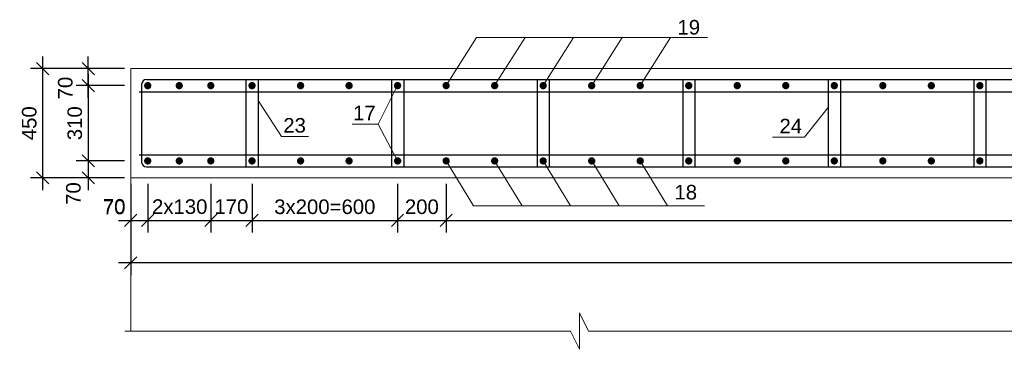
# Model space of a CAD drawing. Extents: x 1458 to 5663, y 832 to 1370.
# Tile 34 of 48: x 3783 to 3945, y 884 to 938. Entities that reach past the tile are written whole.
import ezdxf
from ezdxf.enums import TextEntityAlignment as Align

# ---------------------------------------------------------------- set-up
doc = ezdxf.new("R2010")
doc.units = 0
doc.layers.get('0').update_dxf_attribs({"linetype": 'CONTINUOUS'})
doc.layers.get('Defpoints').update_dxf_attribs({"linetype": 'CONTINUOUS'})
for name, color, linetype, lineweight in [('0.09mm', 2, 'CONTINUOUS', 9), ('0.13mm', 140, 'CONTINUOUS', 13), ('0.25mm', 1, 'CONTINUOUS', 25)]:
    doc.layers.add(name, color=color, linetype=linetype, lineweight=lineweight)
doc.styles.add('ARIAL', font='arial.ttf')
doc.dimstyles.new('MD_e25', dxfattribs={"dimtxt": 2.4, "dimasz": 2, "dimexe": 2, "dimexo": 1, "dimgap": 1, "dimtad": 1, "dimdec": 4, "dimlfac": 25, "dimdsep": 46, "dimtxsty": 'ARIAL', "dimblk1": 'OBLIQUE', "dimblk2": 'OBLIQUE', "dimsah": 1, "dimcen": -2.5, "dimdle": 2, "dimadec": 0, "dimazin": 0, "dimtfac": 1, "dimtdec": 4, "dimtmove": 2, "dimatfit": 3, "dimldrblk": 'OBLIQUE', "dimfxl": 1, "dimtolj": 1, "dimtzin": 0, "dimarcsym": 0})

# ---------------------------------------------------------------- blocks, each defined once
blk = doc.blocks.new('_OBLIQUE')
at = {"color": 0, "linetype": 'ByBlock'}
blk.add_line((-0.5, -0.5), (0.5, 0.5), dxfattribs=at)
blk = doc.blocks.new('*D620')
at = {"layer": '0.09mm', "color": 0, "lineweight": -2, "transparency": 16777216}
for p, q in [((3794.17, 929.28), (3794.17, 912.88)), ((3800.17, 927.28), (3792.17, 927.28)), ((3800.17, 914.88), (3792.17, 914.88))]:
    blk.add_line(p, q, dxfattribs=at)
at = {"layer": 'Defpoints', "color": 0, "transparency": 16777216}
for p in [(3801.17, 927.28), (3794.17, 914.88), (3801.17, 914.88)]:
    blk.add_point(p, dxfattribs=at)
at = {"layer": '0.09mm', "color": 0, "lineweight": -2, "transparency": 16777216, "xscale": 2, "yscale": 2, "zscale": 2}
for p, rotation in [((3794.17, 927.28), 90), ((3794.17, 914.88), 270)]:
    blk.add_blockref('_OBLIQUE', p, dxfattribs=dict(at, rotation=rotation))
at = {"layer": '0.09mm', "color": 0, "transparency": 16777216, "insert": (3791.95, 921.08), "char_height": 2.4, "attachment_point": 5, "rotation": 90, "style": 'ARIAL'}
blk.add_mtext('\\A1;310', dxfattribs=at)
blk = doc.blocks.new('*D621')
at = {"layer": '0.09mm', "color": 0, "lineweight": -2, "transparency": 16777216}
for p, q in [((3794.17, 916.88), (3794.17, 910.08)), ((3800.17, 914.88), (3792.17, 914.88)), ((3800.17, 912.08), (3792.17, 912.08))]:
    blk.add_line(p, q, dxfattribs=at)
at = {"layer": 'Defpoints', "color": 0, "transparency": 16777216}
for p in [(3801.17, 914.88), (3794.17, 912.08), (3801.17, 912.08)]:
    blk.add_point(p, dxfattribs=at)
at = {"layer": '0.09mm', "color": 0, "lineweight": -2, "transparency": 16777216, "xscale": 2, "yscale": 2, "zscale": 2}
for p, rotation in [((3794.17, 914.88), 90), ((3794.17, 912.08), 270)]:
    blk.add_blockref('_OBLIQUE', p, dxfattribs=dict(at, rotation=rotation))
at = {"layer": '0.09mm', "color": 0, "transparency": 16777216, "insert": (3791.73, 909.5), "char_height": 2.4, "attachment_point": 5, "rotation": 90, "style": 'ARIAL'}
blk.add_mtext('\\A1;70', dxfattribs=at)
blk = doc.blocks.new('*D622')
at = {"layer": '0.09mm', "color": 0, "lineweight": -2, "transparency": 16777216}
for p, q in [((3786.66, 910.08), (3786.66, 932.08)), ((3793.17, 930.08), (3784.66, 930.08)), ((3793.17, 912.08), (3784.66, 912.08))]:
    blk.add_line(p, q, dxfattribs=at)
at = {"layer": 'Defpoints', "color": 0, "transparency": 16777216}
for p in [(3786.66, 930.08), (3794.17, 930.08), (3794.17, 912.08)]:
    blk.add_point(p, dxfattribs=at)
at = {"layer": '0.09mm', "color": 0, "lineweight": -2, "transparency": 16777216, "xscale": 2, "yscale": 2, "zscale": 2}
for p, rotation in [((3786.66, 930.08), 90), ((3786.66, 912.08), 270)]:
    blk.add_blockref('_OBLIQUE', p, dxfattribs=dict(at, rotation=rotation))
at = {"layer": '0.09mm', "color": 0, "transparency": 16777216, "insert": (3784.44, 921.08), "char_height": 2.4, "attachment_point": 5, "rotation": 90, "style": 'ARIAL'}
blk.add_mtext('\\A1;450', dxfattribs=at)
blk = doc.blocks.new('*D623')
at = {"layer": '0.09mm', "color": 0, "lineweight": -2, "transparency": 16777216}
for p, q in [((3794.17, 925.28), (3794.17, 932.08)), ((3800.17, 930.08), (3792.17, 930.08)), ((3800.17, 927.28), (3792.17, 927.28))]:
    blk.add_line(p, q, dxfattribs=at)
at = {"layer": 'Defpoints', "color": 0, "transparency": 16777216}
for p in [(3794.17, 930.08), (3801.17, 930.08), (3801.17, 927.28)]:
    blk.add_point(p, dxfattribs=at)
at = {"layer": '0.09mm', "color": 0, "lineweight": -2, "transparency": 16777216, "xscale": 2, "yscale": 2, "zscale": 2}
for p, rotation in [((3794.17, 930.08), 90), ((3794.17, 927.28), 270)]:
    blk.add_blockref('_OBLIQUE', p, dxfattribs=dict(at, rotation=rotation))
at = {"layer": '0.09mm', "color": 0, "transparency": 16777216, "insert": (3790.39, 926.87), "char_height": 2.4, "attachment_point": 5, "rotation": 90, "style": 'ARIAL'}
blk.add_mtext('\\A1;70', dxfattribs=at)
blk = doc.blocks.new('*D606')
at = {"layer": '0.09mm', "color": 0, "lineweight": -2, "transparency": 16777216}
for p, q in [((3801.17, 911.08), (3801.17, 903.08)), ((3803.97, 911.08), (3803.97, 903.08)), ((3799.17, 905.08), (3805.97, 905.08))]:
    blk.add_line(p, q, dxfattribs=at)
at = {"layer": 'Defpoints', "color": 0, "transparency": 16777216}
for p in [(3801.17, 912.08), (3803.97, 912.08), (3803.97, 905.08)]:
    blk.add_point(p, dxfattribs=at)
at = {"layer": '0.09mm', "color": 0, "lineweight": -2, "transparency": 16777216, "xscale": 2, "yscale": 2, "zscale": 2, "rotation": 180}
blk.add_blockref('_OBLIQUE', (3801.17, 905.08), dxfattribs=at)
at = {"layer": '0.09mm', "color": 0, "lineweight": -2, "transparency": 16777216, "xscale": 2, "yscale": 2, "zscale": 2}
blk.add_blockref('_OBLIQUE', (3803.97, 905.08), dxfattribs=at)
at = {"layer": '0.09mm', "color": 0, "transparency": 16777216, "insert": (3798.44, 907.38), "char_height": 2.4, "attachment_point": 5, "style": 'ARIAL'}
blk.add_mtext('\\A1;70', dxfattribs=at)
blk = doc.blocks.new('*D607')
at = {"layer": '0.09mm', "color": 0, "lineweight": -2, "transparency": 16777216}
for p, q in [((3803.97, 911.08), (3803.97, 903.08)), ((3814.37, 911.08), (3814.37, 903.08)), ((3801.97, 905.08), (3816.37, 905.08))]:
    blk.add_line(p, q, dxfattribs=at)
at = {"layer": 'Defpoints', "color": 0, "transparency": 16777216}
for p in [(3803.97, 912.08), (3814.37, 912.08), (3814.37, 905.08)]:
    blk.add_point(p, dxfattribs=at)
at = {"layer": '0.09mm', "color": 0, "lineweight": -2, "transparency": 16777216, "xscale": 2, "yscale": 2, "zscale": 2, "rotation": 180}
blk.add_blockref('_OBLIQUE', (3803.97, 905.08), dxfattribs=at)
at = {"layer": '0.09mm', "color": 0, "lineweight": -2, "transparency": 16777216, "xscale": 2, "yscale": 2, "zscale": 2}
blk.add_blockref('_OBLIQUE', (3814.37, 905.08), dxfattribs=at)
at = {"layer": '0.09mm', "color": 0, "transparency": 16777216, "insert": (3809.25, 907.33), "char_height": 2.4, "attachment_point": 5, "style": 'ARIAL'}
blk.add_mtext('\\A1;2x130', dxfattribs=at)
blk = doc.blocks.new('*D608')
at = {"layer": '0.09mm', "color": 0, "lineweight": -2, "transparency": 16777216}
for p, q in [((3845.17, 911.08), (3845.17, 903.08)), ((3853.17, 911.08), (3853.17, 903.08)), ((3843.17, 905.08), (3855.17, 905.08))]:
    blk.add_line(p, q, dxfattribs=at)
at = {"layer": 'Defpoints', "color": 0, "transparency": 16777216}
for p in [(3845.17, 912.08), (3853.17, 912.08), (3853.17, 905.08)]:
    blk.add_point(p, dxfattribs=at)
at = {"layer": '0.09mm', "color": 0, "lineweight": -2, "transparency": 16777216, "xscale": 2, "yscale": 2, "zscale": 2, "rotation": 180}
blk.add_blockref('_OBLIQUE', (3845.17, 905.08), dxfattribs=at)
at = {"layer": '0.09mm', "color": 0, "lineweight": -2, "transparency": 16777216, "xscale": 2, "yscale": 2, "zscale": 2}
blk.add_blockref('_OBLIQUE', (3853.17, 905.08), dxfattribs=at)
at = {"layer": '0.09mm', "color": 0, "transparency": 16777216, "insert": (3849.17, 907.31), "char_height": 2.4, "attachment_point": 5, "style": 'ARIAL'}
blk.add_mtext('\\A1;200', dxfattribs=at)
blk = doc.blocks.new('*D609')
at = {"layer": '0.09mm', "color": 0, "lineweight": -2, "transparency": 16777216}
for p, q in [((3853.17, 911.08), (3853.17, 903.08)), ((4173.17, 911.08), (4173.17, 903.08)), ((3851.17, 905.08), (4175.17, 905.08))]:
    blk.add_line(p, q, dxfattribs=at)
at = {"layer": 'Defpoints', "color": 0, "transparency": 16777216}
for p in [(3853.17, 912.08), (4173.17, 912.08), (4173.17, 905.08)]:
    blk.add_point(p, dxfattribs=at)
at = {"layer": '0.09mm', "color": 0, "lineweight": -2, "transparency": 16777216, "xscale": 2, "yscale": 2, "zscale": 2, "rotation": 180}
blk.add_blockref('_OBLIQUE', (3853.17, 905.08), dxfattribs=at)
at = {"layer": '0.09mm', "color": 0, "lineweight": -2, "transparency": 16777216, "xscale": 2, "yscale": 2, "zscale": 2}
blk.add_blockref('_OBLIQUE', (4173.17, 905.08), dxfattribs=at)
at = {"layer": '0.09mm', "color": 0, "transparency": 16777216, "insert": (4013.17, 907.31), "char_height": 2.4, "attachment_point": 5, "style": 'ARIAL'}
blk.add_mtext('\\A1;40x200=8000', dxfattribs=at)
blk = doc.blocks.new('*D610')
at = {"layer": '0.09mm', "color": 0, "lineweight": -2, "transparency": 16777216}
for p, q in [((3801.17, 911.08), (3801.17, 903.08)), ((3803.97, 911.08), (3803.97, 903.08)), ((3799.17, 905.08), (3805.97, 905.08))]:
    blk.add_line(p, q, dxfattribs=at)
at = {"layer": 'Defpoints', "color": 0, "transparency": 16777216}
for p in [(3801.17, 912.08), (3803.97, 912.08), (3803.97, 905.08)]:
    blk.add_point(p, dxfattribs=at)
at = {"layer": '0.09mm', "color": 0, "lineweight": -2, "transparency": 16777216, "xscale": 2, "yscale": 2, "zscale": 2, "rotation": 180}
blk.add_blockref('_OBLIQUE', (3801.17, 905.08), dxfattribs=at)
at = {"layer": '0.09mm', "color": 0, "lineweight": -2, "transparency": 16777216, "xscale": 2, "yscale": 2, "zscale": 2}
blk.add_blockref('_OBLIQUE', (3803.97, 905.08), dxfattribs=at)
at = {"layer": '0.09mm', "color": 0, "transparency": 16777216, "insert": (3798.44, 907.27), "char_height": 2.4, "attachment_point": 5, "style": 'ARIAL'}
blk.add_mtext('\\A1;70', dxfattribs=at)
blk = doc.blocks.new('*D613')
at = {"layer": '0.09mm', "color": 0, "lineweight": -2, "transparency": 16777216}
for p, q in [((3801.17, 904.08), (3801.17, 896.08)), ((4245.17, 904.08), (4245.17, 896.08)), ((4247.17, 898.08), (3799.17, 898.08))]:
    blk.add_line(p, q, dxfattribs=at)
at = {"layer": 'Defpoints', "color": 0, "transparency": 16777216}
for p in [(3801.17, 905.08), (4245.17, 905.08), (3801.17, 898.08)]:
    blk.add_point(p, dxfattribs=at)
at = {"layer": '0.09mm', "color": 0, "lineweight": -2, "transparency": 16777216, "xscale": 2, "yscale": 2, "zscale": 2, "rotation": 180}
blk.add_blockref('_OBLIQUE', (3801.17, 898.08), dxfattribs=at)
at = {"layer": '0.09mm', "color": 0, "lineweight": -2, "transparency": 16777216, "xscale": 2, "yscale": 2, "zscale": 2}
blk.add_blockref('_OBLIQUE', (4245.17, 898.08), dxfattribs=at)
at = {"layer": '0.09mm', "color": 0, "transparency": 16777216, "insert": (4023.17, 900.31), "char_height": 2.4, "attachment_point": 5, "style": 'ARIAL'}
blk.add_mtext('\\A1;11100', dxfattribs=at)
blk = doc.blocks.new('*D614')
at = {"layer": '0.09mm', "color": 0, "lineweight": -2, "transparency": 16777216}
for p, q in [((3814.37, 911.08), (3814.37, 903.08)), ((3821.17, 911.08), (3821.17, 903.08)), ((3812.37, 905.08), (3823.17, 905.08))]:
    blk.add_line(p, q, dxfattribs=at)
at = {"layer": 'Defpoints', "color": 0, "transparency": 16777216}
for p in [(3814.37, 912.08), (3821.17, 912.08), (3821.17, 905.08)]:
    blk.add_point(p, dxfattribs=at)
at = {"layer": '0.09mm', "color": 0, "lineweight": -2, "transparency": 16777216, "xscale": 2, "yscale": 2, "zscale": 2, "rotation": 180}
blk.add_blockref('_OBLIQUE', (3814.37, 905.08), dxfattribs=at)
at = {"layer": '0.09mm', "color": 0, "lineweight": -2, "transparency": 16777216, "xscale": 2, "yscale": 2, "zscale": 2}
blk.add_blockref('_OBLIQUE', (3821.17, 905.08), dxfattribs=at)
at = {"layer": '0.09mm', "color": 0, "transparency": 16777216, "insert": (3817.77, 907.34), "char_height": 2.4, "attachment_point": 5, "style": 'ARIAL'}
blk.add_mtext('\\A1;170', dxfattribs=at)
blk = doc.blocks.new('*D615')
at = {"layer": '0.09mm', "color": 0, "lineweight": -2, "transparency": 16777216}
for p, q in [((3821.17, 911.08), (3821.17, 903.08)), ((3845.17, 911.08), (3845.17, 903.08)), ((3819.17, 905.08), (3847.17, 905.08))]:
    blk.add_line(p, q, dxfattribs=at)
at = {"layer": 'Defpoints', "color": 0, "transparency": 16777216}
for p in [(3821.17, 912.08), (3845.17, 912.08), (3845.17, 905.08)]:
    blk.add_point(p, dxfattribs=at)
at = {"layer": '0.09mm', "color": 0, "lineweight": -2, "transparency": 16777216, "xscale": 2, "yscale": 2, "zscale": 2, "rotation": 180}
blk.add_blockref('_OBLIQUE', (3821.17, 905.08), dxfattribs=at)
at = {"layer": '0.09mm', "color": 0, "lineweight": -2, "transparency": 16777216, "xscale": 2, "yscale": 2, "zscale": 2}
blk.add_blockref('_OBLIQUE', (3845.17, 905.08), dxfattribs=at)
at = {"layer": '0.09mm', "color": 0, "transparency": 16777216, "insert": (3833.17, 907.31), "char_height": 2.4, "attachment_point": 5, "style": 'ARIAL'}
blk.add_mtext('\\A1;3x200=600', dxfattribs=at)

msp = doc.modelspace()

# ---------------------------------------------------------------- linework, layer by layer
at = {"const_width": 0.6}
for points in [[(3803.67234803, 927.27589638, 1), (3804.27234803, 927.27589638, 1)], [(3808.87234803, 927.27589638, 1), (3809.47234803, 927.27589638, 1)], [(3814.07234803, 927.27589638, 1), (3814.67234803, 927.27589638, 1)], [(3820.87234803, 927.27589638, 1), (3821.47234803, 927.27589638, 1)], [(3828.87234803, 927.27589638, 1), (3829.47234803, 927.27589638, 1)], [(3836.87234803, 927.27589638, 1), (3837.47234803, 927.27589638, 1)], [(3844.87234803, 927.27589638, 1), (3845.47234803, 927.27589638, 1)], [(3852.87234803, 927.27589638, 1), (3853.47234803, 927.27589638, 1)], [(3860.87234803, 927.27589638, 1), (3861.47234803, 927.27589638, 1)], [(3868.87234803, 927.27589638, 1), (3869.47234803, 927.27589638, 1)], [(3876.87234803, 927.27589638, 1), (3877.47234803, 927.27589638, 1)], [(3884.87234803, 927.27589638, 1), (3885.47234803, 927.27589638, 1)], [(3892.87234803, 927.27589638, 1), (3893.47234803, 927.27589638, 1)], [(3900.87234803, 927.27589638, 1), (3901.47234803, 927.27589638, 1)], [(3908.87234803, 927.27589638, 1), (3909.47234803, 927.27589638, 1)], [(3916.87234803, 927.27589638, 1), (3917.47234803, 927.27589638, 1)], [(3924.87234803, 927.27589638, 1), (3925.47234803, 927.27589638, 1)], [(3932.87234803, 927.27589638, 1), (3933.47234803, 927.27589638, 1)], [(3940.87234803, 927.27589638, 1), (3941.47234803, 927.27589638, 1)], [(3803.67234803, 914.87589638, 1), (3804.27234803, 914.87589638, 1)], [(3808.87234803, 914.87589638, 1), (3809.47234803, 914.87589638, 1)], [(3814.07234803, 914.87589638, 1), (3814.67234803, 914.87589638, 1)], [(3820.87234803, 914.87589638, 1), (3821.47234803, 914.87589638, 1)], [(3828.87234803, 914.87589638, 1), (3829.47234803, 914.87589638, 1)], [(3836.87234803, 914.87589638, 1), (3837.47234803, 914.87589638, 1)], [(3844.87234803, 914.87589638, 1), (3845.47234803, 914.87589638, 1)], [(3852.87234803, 914.87589638, 1), (3853.47234803, 914.87589638, 1)], [(3860.87234803, 914.87589638, 1), (3861.47234803, 914.87589638, 1)], [(3868.87234803, 914.87589638, 1), (3869.47234803, 914.87589638, 1)], [(3876.87234803, 914.87589638, 1), (3877.47234803, 914.87589638, 1)], [(3884.87234803, 914.87589638, 1), (3885.47234803, 914.87589638, 1)], [(3892.87234803, 914.87589638, 1), (3893.47234803, 914.87589638, 1)], [(3900.87234803, 914.87589638, 1), (3901.47234803, 914.87589638, 1)], [(3908.87234803, 914.87589638, 1), (3909.47234803, 914.87589638, 1)], [(3916.87234803, 914.87589638, 1), (3917.47234803, 914.87589638, 1)], [(3924.87234803, 914.87589638, 1), (3925.47234803, 914.87589638, 1)], [(3932.87234803, 914.87589638, 1), (3933.47234803, 914.87589638, 1)], [(3940.87234803, 914.87589638, 1), (3941.47234803, 914.87589638, 1)]]:
    msp.add_lwpolyline(points, format="xyb", close=True, dxfattribs=at)
at = {"layer": '0.09mm'}
for p, q in [((3875.17234804, 883.84703419), (3875.17234804, 889.84703419)), ((3875.17234804, 889.84703419), (3876.67234804, 886.84703419)), ((3800.17234804, 886.84703419), (3873.67234804, 886.84703419)), ((3873.67234804, 886.84703419), (3875.17234804, 883.84703419)), ((3876.67234804, 886.84703419), (3973.67234804, 886.84703419))]:
    msp.add_line(p, q, dxfattribs=at)
for points in [[(3853.17234781, 927.27589638), (3858.18941309, 935.18539343)], [(3858.18941309, 935.18539343), (3896.26463097, 935.18539343)], [(3861.17234781, 927.27589638), (3866.18941309, 935.18539343)], [(3869.17234781, 927.27589638), (3874.18941309, 935.18539343)], [(3877.17234781, 927.27589638), (3882.18941309, 935.18539343)], [(3885.17234781, 927.27589638), (3890.18941309, 935.18539343)], [(3845.17234803, 927.27589638), (3841.94990387, 920.93112809)], [(3822.17234803, 924.81260396), (3826.04697035, 918.90046579), (3830.49479393, 918.90046579)], [(3916.17234803, 923.66474046), (3912.24367872, 918.7779746), (3906.97252632, 918.7779746)], [(3837.65827004, 920.93112809), (3841.94990387, 920.93112809)], [(3841.94990387, 920.93112809), (3845.17234803, 914.87589638)], [(3853.17234803, 914.87589638), (3857.68375019, 907.47206245)], [(3861.17234803, 914.87589638), (3865.68375019, 907.47206245)], [(3869.17234803, 914.87589638), (3873.68375019, 907.47206245)], [(3877.17234803, 914.87589638), (3881.68375019, 907.47206245)], [(3885.17234803, 914.87589638), (3889.68375019, 907.47206245)], [(3857.68375019, 907.47206245), (3895.75896807, 907.47206245)]]:
    msp.add_lwpolyline(points, dxfattribs=at)
at = {"layer": '0.13mm'}
for points in [[(4245.17234812, 930.0758964), (3801.17234804, 930.0758964)], [(3801.17234804, 930.07589638), (3801.17234804, 886.84703419)], [(4245.17234804, 912.07589638), (3801.17234804, 912.07589638)], [(3801.17234804, 912.07589638), (4245.17234804, 912.07589638)]]:
    msp.add_lwpolyline(points, dxfattribs=at)
at = {"layer": '0.25mm'}
for points in [[(3802.97234803, 927.47589638), (3802.97234803, 914.67589638)], [(3803.77234803, 928.27589635), (4242.57234805, 928.27589638)], [(3820.17234803, 928.27589637), (3820.17234803, 913.87589637)], [(3822.17234803, 928.27589637), (3822.17234803, 913.87589637)], [(3844.17234803, 928.2758964), (3844.17234803, 913.8758964)], [(3846.17234803, 928.2758964), (3846.17234803, 913.8758964)], [(3868.17234803, 928.27589638), (3868.17234803, 913.87589638)], [(3870.17234803, 928.27589638), (3870.17234803, 913.87589638)], [(3892.17234803, 928.27589638), (3892.17234803, 913.87589638)], [(3894.17234803, 928.27589638), (3894.17234803, 913.87589638)], [(3916.17234803, 928.27589638), (3916.17234803, 913.87589638)], [(3918.17234803, 928.27589638), (3918.17234803, 913.87589638)], [(3940.17234803, 928.27589638), (3940.17234803, 913.87589638)], [(3942.17234803, 928.27589638), (3942.17234803, 913.87589638)], [(3802.57234803, 926.27589635), (4243.77234805, 926.27589637)], [(3802.57234803, 915.87589635), (4243.77234805, 915.87589637)], [(3803.77234803, 913.87589635), (4242.57234805, 913.87589638)]]:
    msp.add_lwpolyline(points, dxfattribs=at)
for centre, start, end in [((3803.77234803, 927.47589638), 90, 180), ((3803.77234803, 914.67589638), 180, 270)]:
    msp.add_arc(centre, 0.8, start, end, dxfattribs=at)

# ---------------------------------------------------------------- texts
at = {"style": 'ARIAL'}
for s, p in [('19', (3893.18409645, 935.6900384)), ('17', (3839.69167362, 921.56589292)), ('23', (3828.18714876, 919.53523061)), ('24', (3909.9952173, 919.41273942)), ('18', (3892.68007066, 908.52270645))]:
    msp.add_text(s, height=2.4, dxfattribs=at).set_placement(p, align=Align.CENTER)

# ---------------------------------------------------------------- dimensions: what is measured, and where the dimension line sits
at = {"layer": '0.09mm'}
for base, p1, p2, picture, middle in [((3786.66346437, 930.07589638), (3794.17234804, 912.07589638), (3794.17234804, 930.07589638), '*D622', (3784.43808919, 921.07589638)), ((3794.17234804, 914.87589638), (3801.17234804, 927.27589638), (3801.17234804, 914.87589638), '*D620', (3791.94615431, 921.07589638))]:
    dim = msp.add_linear_dim(base=base, p1=p1, p2=p2, angle=90, dimstyle='MD_e25', dxfattribs=at)
    dim.commit()
    dim.dimension.update_dxf_attribs({"geometry": picture, "text_midpoint": middle})
for base, p1, p2, picture, middle in [((3794.17234804, 930.07589638), (3801.17234804, 927.27589638), (3801.17234804, 930.07589638), '*D623', (3790.3885225, 926.86984046)), ((3794.17234804, 912.07589638), (3801.17234804, 914.87589638), (3801.17234804, 912.07589638), '*D621', (3791.72777724, 909.49808562))]:
    dim = msp.add_linear_dim(base=base, p1=p1, p2=p2, angle=90, dimstyle='MD_e25', dxfattribs=at)
    dim.commit()
    dim.dimension.update_dxf_attribs({"geometry": picture, "text_midpoint": middle, "dimtype": 160})
for base, p1, p2, picture, middle in [((3803.97234804, 905.08221753), (3801.17234804, 912.07589638), (3803.97234804, 912.07589638), '*D606', (3798.43954402, 907.37753227)), ((3803.97234845, 905.08221753), (3801.17234845, 912.07589638), (3803.97234845, 912.07589638), '*D610', (3798.43954444, 907.27167368)), ((3821.17234826, 905.08221753), (3814.37234826, 912.07589638), (3821.17234826, 912.07589638), '*D614', (3817.77234826, 907.3434048))]:
    dim = msp.add_linear_dim(base=base, p1=p1, p2=p2, dimstyle='MD_e25', override={"dimdec": 6}, dxfattribs=at)
    dim.commit()
    dim.dimension.update_dxf_attribs({"geometry": picture, "text_midpoint": middle, "dimtype": 160})
dim = msp.add_linear_dim(base=(3814.37234826, 905.08221753), p1=(3803.97234804, 912.07589638), p2=(3814.37234826, 912.07589638), text='2x130', dimstyle='MD_e25', override={"dimdec": 6}, dxfattribs=at)
dim.commit()
dim.dimension.update_dxf_attribs({"geometry": '*D607', "text_midpoint": (3809.24855557, 907.3329862), "dimtype": 160})
for base, p1, p2, text, picture, middle in [((3845.17234781, 905.08221753), (3821.17234826, 912.07589638), (3845.17234781, 912.07589638), '3x200=600', '*D615', (3833.17234804, 907.30841126)), ((4173.1723478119, 905.082217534), (3853.1723478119, 912.0758963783), (4173.1723478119, 912.0758963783), '40x200=<>', '*D609', (4013.1723478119, 907.3075927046))]:
    dim = msp.add_linear_dim(base=base, p1=p1, p2=p2, text=text, dimstyle='MD_e25', override={"dimdec": 6}, dxfattribs=at)
    dim.commit()
    dim.dimension.update_dxf_attribs({"geometry": picture, "text_midpoint": middle})
dim = msp.add_linear_dim(base=(3853.17234781, 905.08221753), p1=(3845.17234781, 912.07589638), p2=(3853.17234781, 912.07589638), dimstyle='MD_e25', override={"dimdec": 6}, dxfattribs=at)
dim.commit()
dim.dimension.update_dxf_attribs({"geometry": '*D608', "text_midpoint": (3849.17234781, 907.3075927)})
dim = msp.add_linear_dim(base=(3801.1723480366, 898.0822758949), p1=(4245.1723480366, 905.082217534), p2=(3801.1723480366, 905.082217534), angle=180, dimstyle='MD_e25', override={"dimdec": 6}, dxfattribs=at)
dim.commit()
dim.dimension.update_dxf_attribs({"geometry": '*D613', "text_midpoint": (4023.1723480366, 900.3076510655)})

doc.saveas('drawing.dxf')
